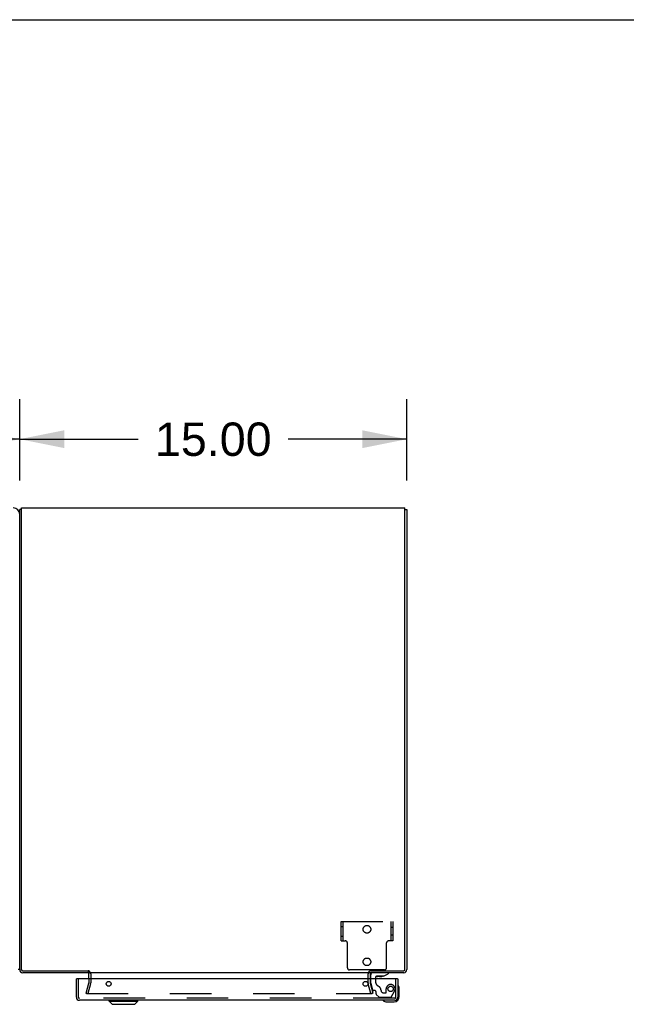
# Model space of a CAD drawing. Header units: inches. Extents: x 0 to 293, y 0 to 190.
# Tile 94 of 104: x 124 to 147, y 152 to 190. Entities that reach past the tile are written whole.
import ezdxf

# ---------------------------------------------------------------- set-up
doc = ezdxf.new("R2010")
doc.units = ezdxf.units.IN
doc.header["$LTSCALE"] = 16.12069
doc.header["$MEASUREMENT"] = 0
doc.linetypes.add('HIDDEN', pattern=[0.2, 0.1, -0.1])
doc.layers.get('0').update_dxf_attribs({"linetype": 'CONTINUOUS'})
for name, color, linetype in [('DEFAULT_2', 8, 'HIDDEN'), ('DIMENSIONS', 7, 'CONTINUOUS'), ('EXD_ENCLOSURE_DOOR_ASSEMBLY', 7, 'CONTINUOUS')]:
    doc.layers.add(name, color=color, linetype=linetype)
doc.styles.get("Standard").update_dxf_attribs({"font": 'arial.ttf'})
doc.dimstyles.new('DIMSTYLE_1', dxfattribs={"dimtxt": 1.293103, "dimasz": 1.724138, "dimexe": 0.09, "dimexo": 0.07, "dimgap": 0.0375, "dimtad": 0, "dimtih": 1, "dimtoh": 1, "dimzin": 4, "dimdsep": 46, "dimtxsty": 'Standard', "dimblk": '_FILLED', "dimblk1": '_FILLED', "dimblk2": '_FILLED', "dimcen": 0.09, "dimadec": 3, "dimazin": 1, "dimtfac": 1, "dimtdec": 3, "dimtofl": 0, "dimtmove": 0, "dimatfit": 3, "dimldrblk": '_FILLED', "dimfxl": 0, "dimtolj": 1, "dimtzin": 4, "dimarcsym": 0})

# ---------------------------------------------------------------- blocks, each defined once
blk = doc.blocks.new('_FILLED')
at = {"color": 0, "linetype": 'ByBlock'}
blk.add_solid([(0, 0), (-1, 0.2), (-1, -0.2)], dxfattribs=at)
blk = doc.blocks.new('*D1')
at = {"layer": 'DIMENSIONS', "color": 2, "linetype": 'Continuous'}
for p, q in [((45.995, 171.953), (45.995, 174.96)), ((123.745, 171.953), (123.745, 174.96)), ((45.995, 173.408), (83.14, 173.408)), ((123.745, 173.408), (88.952, 173.408))]:
    blk.add_line(p, q, dxfattribs=at)
at = {"layer": 'DIMENSIONS', "color": 2, "linetype": 'Continuous', "xscale": 1.724137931, "yscale": 1.724137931, "zscale": 1.724137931, "rotation": 180}
blk.add_blockref('_FILLED', (45.995, 173.408), dxfattribs=at)
at = {"layer": 'DIMENSIONS', "color": 2, "linetype": 'Continuous', "xscale": 1.724137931, "yscale": 1.724137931, "zscale": 1.724137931}
blk.add_blockref('_FILLED', (123.745, 173.408), dxfattribs=at)
at = {"layer": 'DIMENSIONS', "color": 2, "linetype": 'Continuous', "insert": (86.046, 174.054), "char_height": 1.2931, "width": 4.51865, "attachment_point": 2, "line_spacing_factor": 0.9}
blk.add_mtext('77.75', dxfattribs=at)
blk = doc.blocks.new('*D14')
at = {"layer": 'DIMENSIONS', "color": 2, "linetype": 'Continuous'}
for p, q in [((123.745, 171.81), (123.745, 174.96)), ((138.745, 171.81), (138.745, 174.96)), ((123.745, 173.408), (128.339, 173.408)), ((138.745, 173.408), (134.151, 173.408))]:
    blk.add_line(p, q, dxfattribs=at)
at = {"layer": 'DIMENSIONS', "color": 2, "linetype": 'Continuous', "xscale": 1.724137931, "yscale": 1.724137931, "zscale": 1.724137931, "rotation": 180}
blk.add_blockref('_FILLED', (123.745, 173.408), dxfattribs=at)
at = {"layer": 'DIMENSIONS', "color": 2, "linetype": 'Continuous', "xscale": 1.724137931, "yscale": 1.724137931, "zscale": 1.724137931}
blk.add_blockref('_FILLED', (138.745, 173.408), dxfattribs=at)
at = {"layer": 'DIMENSIONS', "color": 2, "linetype": 'Continuous', "insert": (131.245, 174.054), "char_height": 1.2931, "width": 4.51865, "attachment_point": 2, "line_spacing_factor": 0.9}
blk.add_mtext('15.00', dxfattribs=at)

msp = doc.modelspace()

# ---------------------------------------------------------------- linework, layer by layer
at = {"color": 7, "linetype": 'Continuous'}
for p, q in [((0, 189.655), (293.103, 189.655)), ((123.82, 170.683), (123.745, 170.683)), ((138.67, 170.683), (138.745, 170.683)), ((123.745, 152.871), (123.682, 152.871)), ((126.393, 152.821), (126.393, 152.746))]:
    msp.add_line(p, q, dxfattribs=at)
at = {"color": 3, "linetype": 'Continuous'}
for p, q in [((123.745, 152.863), (123.745, 170.683)), ((123.82, 170.746), (138.67, 170.746)), ((123.82, 152.866), (123.82, 170.746)), ((138.67, 152.866), (138.67, 170.746)), ((138.745, 170.683), (138.745, 152.863)), ((126.393, 152.746), (123.862, 152.746)), ((123.865, 152.821), (126.397, 152.821)), ((137.32, 152.746), (126.42, 152.746)), ((126.42, 152.503), (126.42, 152.746)), ((137.32, 152.704), (137.32, 152.503)), ((137.343, 152.821), (138.625, 152.821)), ((138.628, 152.746), (137.362, 152.746))]:
    msp.add_line(p, q, dxfattribs=at)
at = {"color": 7, "linetype": 'Continuous'}
for centre, radius, start, end in [((123.495, 170.496), 0.25, 0, 90), ((123.862, 152.863), 0.042, 183.758, 266.242), ((138.628, 152.863), 0.042, 270, 360)]:
    msp.add_arc(centre, radius, start, end, dxfattribs=at)
at = {"color": 3, "linetype": 'Continuous'}
for centre, radius, start, end in [((123.862, 152.863), 0.117, 180, 270), ((123.865, 152.866), 0.045, 180, 270), ((126.378, 152.704), 0.042, 78.1786, 90), ((126.378, 152.704), 0.042, 0, 74.6185), ((137.362, 152.704), 0.042, 90, 180), ((138.625, 152.866), 0.045, 270, 360), ((138.628, 152.863), 0.117, 270, 360)]:
    msp.add_arc(centre, radius, start, end, dxfattribs=at)
at = {"layer": 'DEFAULT_2', "color": 8, "linetype": 'HIDDEN'}
for p, q in [((136.199, 154.726), (138.199, 154.726)), ((136.199, 153.976), (136.199, 154.726)), ((136.199, 154.539), (136.277, 154.539)), ((136.277, 153.976), (136.277, 154.726)), ((138.121, 154.726), (138.121, 153.976)), ((138.199, 154.499), (138.121, 154.499)), ((138.199, 154.726), (138.199, 153.976)), ((136.199, 154.164), (136.277, 154.164)), ((138.199, 154.203), (138.121, 154.203)), ((136.199, 153.976), (136.36, 153.976)), ((136.44, 152.936), (136.44, 153.896)), ((137.958, 152.936), (137.958, 153.896)), ((138.199, 153.976), (138.038, 153.976)), ((126.495, 152.704), (126.495, 152.346)), ((137.878, 152.856), (136.52, 152.856)), ((137.245, 152.346), (137.245, 152.704)), ((126.315, 151.953), (126.419, 152.339)), ((126.491, 152.32), (126.388, 151.934)), ((126.42, 152.503), (126.42, 152.346)), ((137.352, 151.934), (137.248, 152.32)), ((137.32, 152.503), (137.32, 152.346)), ((137.321, 152.339), (137.424, 151.953)), ((126.315, 151.953), (126.388, 151.934)), ((126.336, 151.934), (137.403, 151.934)), ((137.424, 151.953), (137.352, 151.934))]:
    msp.add_line(p, q, dxfattribs=at)
for points in [[(126.321, 151.948), (126.321, 151.949), (126.321, 151.95), (126.322, 151.952)], [(126.336, 151.934), (126.335, 151.934), (126.333, 151.934), (126.332, 151.934), (126.33, 151.935), (126.329, 151.935), (126.327, 151.936), (126.326, 151.937), (126.325, 151.938), (126.324, 151.939), (126.323, 151.94), (126.323, 151.942), (126.322, 151.943), (126.322, 151.944), (126.321, 151.946), (126.321, 151.947), (126.321, 151.948)], [(137.418, 151.948), (137.418, 151.947), (137.418, 151.946), (137.418, 151.944), (137.418, 151.943), (137.417, 151.942), (137.416, 151.94), (137.415, 151.939), (137.414, 151.938), (137.413, 151.937), (137.412, 151.936), (137.411, 151.935), (137.409, 151.935), (137.408, 151.934), (137.406, 151.934), (137.405, 151.934), (137.403, 151.934)], [(137.418, 151.952), (137.418, 151.95), (137.418, 151.949), (137.418, 151.948)]]:
    msp.add_lwpolyline(points, dxfattribs=at)
for centre in [(137.199, 154.426), (137.199, 153.166)]:
    msp.add_circle(centre, 0.148, dxfattribs=at)
for centre, radius, start, end in [((136.36, 153.896), 0.08, 0, 90), ((138.038, 153.896), 0.08, 90, 180), ((136.52, 152.936), 0.08, 180, 270), ((137.878, 152.936), 0.08, 270, 360), ((126.378, 152.704), 0.117, 0, 78.1786), ((137.362, 152.704), 0.117, 101.8214, 180), ((126.395, 152.346), 0.025, 345, 360), ((126.395, 152.346), 0.1, 345, 360), ((137.345, 152.346), 0.1, 180, 195), ((137.345, 152.346), 0.025, 180, 195)]:
    msp.add_arc(centre, radius, start, end, dxfattribs=at)
at = {"layer": 'EXD_ENCLOSURE_DOOR_ASSEMBLY', "color": 7, "linetype": 'Continuous'}
for p, q in [((137.349, 152.503), (137.349, 152.667)), ((137.534, 152.577), (137.534, 152.503)), ((137.842, 152.608), (137.565, 152.608)), ((137.684, 152.592), (137.614, 152.592)), ((137.684, 152.592), (137.754, 152.592)), ((137.684, 152.592), (137.684, 152.592)), ((137.842, 152.608), (138.018, 152.707)), ((138.018, 152.746), (138.018, 152.707)), ((125.957, 152.503), (125.942, 152.503)), ((138.377, 152.503), (138.392, 152.503)), ((138.407, 152.236), (138.406, 152.243)), ((138.452, 152.108), (138.449, 152.145)), ((138.452, 151.818), (138.452, 152.108)), ((127.216, 151.639), (127.216, 151.678)), ((127.216, 151.639), (128.318, 151.639)), ((127.334, 151.521), (127.216, 151.639)), ((127.334, 151.521), (128.2, 151.521)), ((128.2, 151.521), (128.318, 151.639)), ((128.318, 151.639), (128.318, 151.678)), ((137.827, 151.665), (137.834, 151.663)), ((137.925, 151.621), (137.963, 151.618)), ((137.963, 151.618), (138.252, 151.618))]:
    msp.add_line(p, q, dxfattribs=at)
at = {"layer": 'EXD_ENCLOSURE_DOOR_ASSEMBLY', "color": 3, "linetype": 'Continuous'}
for p, q in [((125.942, 151.795), (125.942, 152.503)), ((138.377, 152.503), (125.957, 152.503)), ((138.392, 152.503), (138.392, 151.795)), ((138.275, 151.678), (126.059, 151.678))]:
    msp.add_line(p, q, dxfattribs=at)
at = {"layer": 'EXD_ENCLOSURE_DOOR_ASSEMBLY', "color": 8, "linetype": 'HIDDEN'}
for p, q in [((126.017, 151.795), (126.017, 152.503)), ((137.349, 152.336), (137.349, 152.503)), ((137.349, 152.336), (137.418, 152.08)), ((137.534, 152.503), (137.534, 152.393)), ((138.317, 151.795), (138.317, 152.503)), ((137.492, 152.057), (137.448, 152.057)), ((137.551, 151.92), (137.551, 151.998)), ((137.557, 151.906), (137.672, 151.791)), ((138.106, 151.782), (137.693, 151.782)), ((137.835, 151.967), (137.929, 151.967)), ((137.945, 151.983), (137.945, 152.116)), ((138.132, 151.797), (138.266, 152.03)), ((138.275, 151.753), (126.059, 151.753))]:
    msp.add_line(p, q, dxfattribs=at)
at = {"layer": 'EXD_ENCLOSURE_DOOR_ASSEMBLY', "color": 3, "linetype": 'Continuous'}
for centre in [(127.192, 152.315), (137.142, 152.315)]:
    msp.add_circle(centre, 0.094, dxfattribs=at)
at = {"layer": 'EXD_ENCLOSURE_DOOR_ASSEMBLY', "color": 8, "linetype": 'HIDDEN'}
msp.add_circle((138.117, 152.116), 0.103, dxfattribs=at)
at = {"layer": 'EXD_ENCLOSURE_DOOR_ASSEMBLY', "color": 7, "linetype": 'Continuous'}
for centre, radius, start, end in [((137.428, 152.667), 0.079, 90, 180), ((137.565, 152.577), 0.031, 90, 180), ((137.614, 152.682), 0.09, 235.0768, 270), ((137.754, 152.682), 0.09, 270, 305.1877), ((138.407, 152.228), 0.015, 96.3796, 180), ((138.404, 152.228), 0.015, 30.8899, 83.6204), ((138.202, 152.108), 0.25, 0, 30.8899), ((138.252, 151.818), 0.2, 270, 360), ((137.842, 151.663), 0.015, 90, 173.6204), ((137.842, 151.666), 0.015, 186.3796, 239.1101), ((137.963, 151.868), 0.25, 239.1101, 270)]:
    msp.add_arc(centre, radius, start, end, dxfattribs=at)
at = {"layer": 'EXD_ENCLOSURE_DOOR_ASSEMBLY', "color": 8, "linetype": 'HIDDEN'}
for centre, radius, start, end in [((137.722, 152.393), 0.188, 180, 244.2582), ((137.56, 152.057), 0.185, 0, 64.2582), ((138.117, 152.116), 0.172, 330, 180), ((126.059, 151.795), 0.042, 180, 270), ((137.448, 152.088), 0.031, 195, 270), ((137.492, 151.998), 0.059, 0, 90), ((137.571, 151.92), 0.02, 180, 225), ((137.693, 151.812), 0.03, 225, 270), ((137.835, 152.057), 0.09, 180, 270), ((137.929, 151.983), 0.016, 270, 360), ((138.106, 151.812), 0.03, 270, 330), ((138.275, 151.795), 0.042, 270, 360)]:
    msp.add_arc(centre, radius, start, end, dxfattribs=at)
at = {"layer": 'EXD_ENCLOSURE_DOOR_ASSEMBLY', "color": 3, "linetype": 'Continuous'}
for centre, start, end in [((126.059, 151.795), 180, 270), ((138.275, 151.795), 270, 360)]:
    msp.add_arc(centre, 0.117, start, end, dxfattribs=at)

# ---------------------------------------------------------------- dimensions: what is measured, and where the dimension line sits
at = {"layer": 'DIMENSIONS', "color": 2, "linetype": 'Continuous'}
dim = msp.add_linear_dim(base=(123.745, 173.408), p1=(45.995, 175.03), p2=(123.745, 175.03), dimstyle='DIMSTYLE_1', dxfattribs=at)
dim.commit()
dim.dimension.update_dxf_attribs({"geometry": '*D1', "text_midpoint": (86.051, 173.391), "dimtype": 160})
dim = msp.add_linear_dim(base=(123.745, 173.408), p1=(138.745, 171.74), p2=(123.745, 171.74), angle=180, dimstyle='DIMSTYLE_1', dxfattribs=at)
dim.commit()
dim.dimension.update_dxf_attribs({"geometry": '*D14', "text_midpoint": (131.3, 173.401), "dimtype": 160})

doc.saveas('drawing.dxf')
